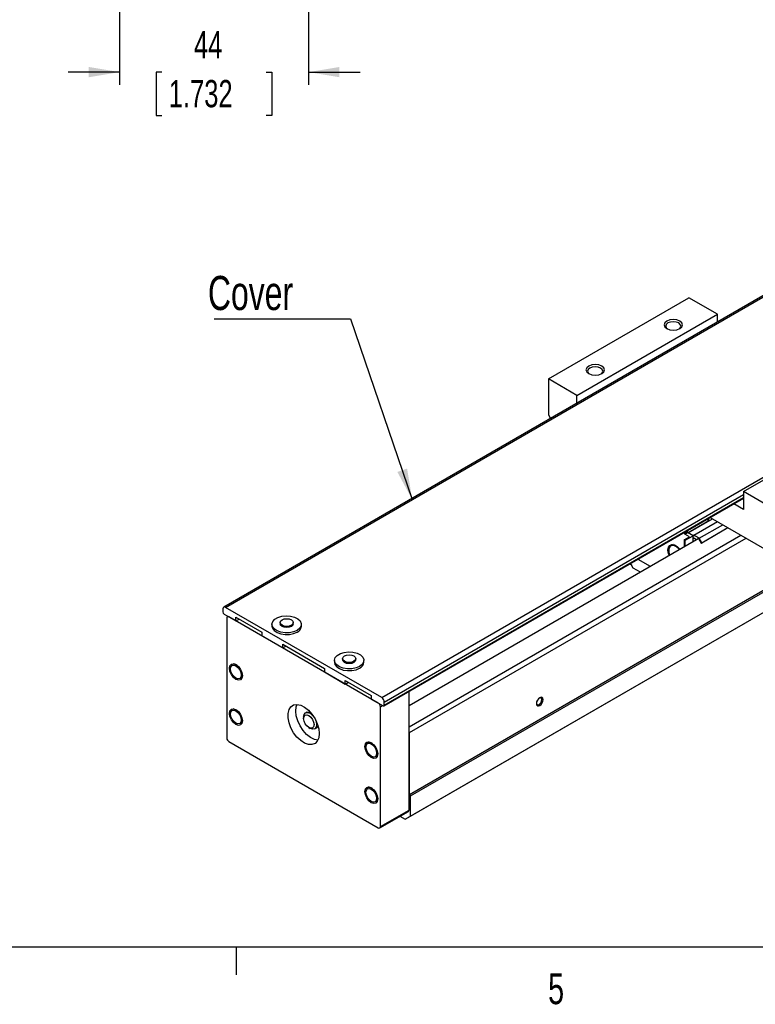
# Model space of a CAD drawing. Extents: x 11 to 421, y 5 to 275.
# Tile 2 of 7: x 149 to 206, y 6 to 82. Entities that reach past the tile are written whole.
import ezdxf
from ezdxf.enums import TextEntityAlignment as Align

# ---------------------------------------------------------------- set-up
doc = ezdxf.new("R2010")
doc.units = 0
doc.layers.get('0').update_dxf_attribs({"linetype": 'CONTINUOUS'})
doc.dimstyles.new('SLDDIMSTYLE1', dxfattribs={"dimtxt": 2.116667, "dimasz": 2.4, "dimexe": 0, "dimexo": 0.0625, "dimgap": 0.529167, "dimtad": 0, "dimlfac": 3, "dimrnd": 1e-09, "dimzin": 12, "dimsah": 1, "dimcen": 0.09, "dimazin": 3, "dimtfac": 1, "dimtmove": 0, "dimatfit": 3})

# ---------------------------------------------------------------- blocks, each defined once
blk = doc.blocks.new('_D_51')
at = {"color": 7, "linetype": 'CONTINUOUS'}
for p, q in [((171.532, 106.5), (171.532, 76.853)), ((156.866, 105.667), (156.866, 76.853)), ((156.866, 77.853), (152.866, 77.853)), ((160.144, 77.853), (159.715, 77.853)), ((159.715, 77.853), (159.715, 74.49)), ((168.253, 77.853), (168.683, 77.853)), ((168.683, 77.853), (168.683, 74.49)), ((171.532, 77.853), (175.532, 77.853)), ((159.715, 74.49), (160.144, 74.49)), ((168.683, 74.49), (168.253, 74.49))]:
    blk.add_line(p, q, dxfattribs=at)
for points in [[(156.866, 77.853), (154.466, 78.253), (154.466, 77.453)], [(171.532, 77.853), (173.932, 77.453), (173.932, 78.253)]]:
    blk.add_solid(points, dxfattribs=at)
at = {"color": 7, "linetype": 'CONTINUOUS', "width": 0.7}
for s, p in [('44', (162.635, 78.282, 104.758)), ('1.732', (160.681, 74.49, 104.758))]:
    blk.add_text(s, height=2.1167, dxfattribs=at).set_placement(p, align=Align.BOTTOM_LEFT)
blk = doc.blocks.new('SW_NOTE_5')
at = {"color": 0, "linetype": 'CONTINUOUS'}
for p, q in [((-15.377, 14.018), (-4.779, 14.018)), ((-4.779, 14.018), (0, 0))]:
    blk.add_line(p, q, dxfattribs=at)
blk.add_solid([(0, 0), (-0.396, 2.401), (-1.153, 2.143)], dxfattribs=at)
at = {"color": 0, "linetype": 'CONTINUOUS', "width": 0.7}
blk.add_text('Cover', height=2.6458, dxfattribs=at).set_placement((-15.852, 13.911), align=Align.BOTTOM_LEFT)

msp = doc.modelspace()

# ---------------------------------------------------------------- linework, layer by layer
at = {"color": 7, "linetype": 'CONTINUOUS'}
for p, q in [((210.6027, 62.6948), (164.9439, 36.3364)), ((165.0867, 36.3223), (210.7456, 62.6806)), ((190.1385, 54.0501), (201.0481, 60.3481)), ((203.2705, 59.0651), (201.0481, 60.3481)), ((192.3608, 52.7671), (203.2705, 59.0651)), ((203.2705, 58.4619), (203.2705, 59.0651)), ((177.2085, 29.3245), (222.8674, 55.6828)), ((190.1385, 54.0501), (190.1385, 51.2505)), ((192.3608, 52.7671), (190.1385, 54.0501)), ((192.3608, 52.1639), (192.3608, 52.7671)), ((190.1385, 51.2505), (190.2985, 50.9734)), ((205.2908, 45.3028), (216.2004, 51.6008)), ((179.3703, 21.8005), (219.7764, 45.1264)), ((205.2908, 45.3028), (205.2908, 43.903)), ((207.5131, 44.0199), (205.2908, 45.3028)), ((177.381, 28.6759), (205.2908, 44.7879)), ((179.4309, 21.6955), (219.837, 45.0214)), ((205.2908, 43.903), (204.5244, 44.3455)), ((179.0268, 19.8757), (219.4329, 43.2017)), ((179.4309, 20.1091), (219.837, 43.435)), ((200.9875, 42.0996), (202.8826, 43.1936)), ((200.9875, 42.1182), (202.6038, 43.0513)), ((201.432, 41.913), (203.2665, 42.972)), ((202.4432, 43.144), (202.6038, 43.0513)), ((202.6038, 43.0513), (202.6038, 43.2367)), ((202.7058, 43.2956), (206.907, 40.8703)), ((200.7431, 42.0471), (200.6431, 42.1048)), ((200.7431, 42.0471), (200.9451, 42.1637)), ((200.7431, 42.0004), (200.9451, 42.117)), ((200.7431, 42.0004), (200.7431, 42.0471)), ((200.9451, 42.1637), (200.8451, 42.2214)), ((200.9451, 42.1427), (200.9451, 42.1637)), ((200.9451, 42.117), (200.9451, 42.1427)), ((200.9875, 42.1182), (200.9451, 42.1427)), ((201.3694, 41.8721), (200.9451, 42.117)), ((200.9875, 42.0996), (200.9875, 42.1182)), ((201.432, 41.843), (200.9875, 42.0996)), ((201.8401, 41.6774), (203.6746, 42.7364)), ((201.9972, 41.3062), (204.0746, 42.5054)), ((202.0401, 41.331), (204.0746, 42.5055)), ((179.3299, 27.0496), (205.0888, 41.92)), ((179.3299, 28.7128), (201.632, 41.5875)), ((179.3703, 26.6064), (205.4929, 41.6867)), ((200.6825, 41.5689), (201.0865, 41.8021)), ((200.6825, 41.5689), (200.6825, 41.0394)), ((200.7633, 41.5222), (200.6825, 41.5689)), ((201.0865, 41.8021), (200.7431, 42.0004)), ((200.7633, 41.5222), (201.3694, 41.8721)), ((200.7633, 41.086), (200.7633, 41.5222)), ((201.3694, 41.4359), (201.3694, 41.8721)), ((201.3714, 41.738), (201.634, 41.5864)), ((201.3714, 41.4371), (201.3714, 41.738)), ((201.432, 41.913), (201.432, 41.843)), ((201.8401, 41.6774), (201.432, 41.913)), ((201.634, 41.5864), (201.7552, 41.6564)), ((201.634, 41.5864), (201.7553, 41.6563)), ((201.7552, 41.6564), (201.815, 41.6219)), ((201.815, 41.6219), (201.9972, 41.3062)), ((202.0401, 41.331), (201.8401, 41.6774)), ((201.9972, 41.3062), (202.0401, 41.331)), ((199.8336, 41.1927), (199.6452, 41.0839)), ((197.0867, 40.0518), (198.0293, 39.5077)), ((196.4934, 39.7092), (196.6035, 39.6332)), ((196.6035, 39.6332), (196.6035, 39.5632)), ((196.6035, 39.5632), (196.7045, 39.3882)), ((196.7045, 39.3882), (197.2634, 39.0656)), ((164.8847, 36.2056), (164.8847, 35.9723)), ((177.2085, 29.3245), (165.0867, 36.3223)), ((164.9857, 35.7974), (165.8948, 35.2725)), ((165.1877, 35.4871), (165.1877, 26.1925)), ((165.286, 35.624), (165.2368, 35.5957)), ((176.9398, 28.8964), (165.3554, 35.5839)), ((165.8948, 35.5525), (167.9151, 34.3862)), ((165.8948, 35.2725), (165.8948, 35.5525)), ((165.8948, 35.2725), (166.1373, 35.4125)), ((169.3201, 35.1444), (169.3201, 35.0511)), ((170.3487, 35.0511), (170.3487, 35.1444)), ((167.9151, 34.3862), (167.9151, 34.1062)), ((168.6916, 35.0044), (168.6916, 34.8644)), ((170.9773, 34.8644), (170.9773, 35.0044)), ((167.9151, 34.1062), (169.5314, 33.1732)), ((169.5314, 33.4532), (172.7639, 31.5871)), ((169.5314, 33.1732), (169.5314, 33.4532)), ((169.5314, 33.1732), (169.7738, 33.3132)), ((173.5403, 32.2053), (173.5403, 32.0653)), ((174.1689, 32.3453), (174.1689, 32.252)), ((175.1974, 32.252), (175.1974, 32.3453)), ((175.826, 32.0653), (175.826, 32.2053)), ((165.7207, 31.9483), (165.6138, 31.8866)), ((172.7639, 31.5871), (172.7639, 31.3071)), ((166.2566, 30.7731), (166.3635, 30.8348)), ((172.7639, 31.3071), (174.3801, 30.3741)), ((174.3801, 30.654), (176.4004, 29.4877)), ((174.3801, 30.3741), (174.3801, 30.654)), ((174.3801, 30.3741), (174.6226, 30.5141)), ((179.3299, 26.6764), (179.3299, 29.801)), ((176.4004, 29.4877), (176.4004, 29.2078)), ((176.4004, 29.2078), (177.3095, 28.683)), ((165.7207, 28.4488), (165.6138, 28.3871)), ((177.1075, 19.3114), (177.1075, 28.606)), ((177.4106, 28.7413), (177.4106, 28.9746)), ((171.1476, 27.8074), (171.1476, 27.6908)), ((171.3966, 28.1928), (171.2956, 28.1345)), ((166.2566, 27.2736), (166.3635, 27.3353)), ((171.5516, 26.991), (171.6526, 26.9326)), ((172.0098, 26.8972), (172.1108, 26.9556)), ((179.3299, 20.5943), (179.3299, 26.6764)), ((179.3703, 26.6064), (179.3299, 26.6764)), ((179.3703, 21.8005), (179.3703, 26.6064)), ((165.3554, 25.9021), (176.9398, 19.2145)), ((176.2263, 25.8835), (176.1194, 25.8218)), ((176.7622, 24.7083), (176.8691, 24.77)), ((176.2263, 22.3841), (176.1194, 22.3223)), ((179.4309, 21.6955), (179.3703, 21.8005)), ((179.4309, 20.1091), (179.4309, 21.6955)), ((176.7622, 21.2089), (176.8691, 21.2706)), ((177.0584, 19.2028), (179.2807, 20.4857)), ((177.1075, 19.3114), (179.3299, 20.5943)), ((178.6254, 20.1074), (179.0268, 19.8757)), ((179.0268, 19.8757), (179.4309, 20.1091)), ((415.9568, 9.9587), (15.9068, 9.9587)), ((165.9192, 9.9587), (165.9192, 7.8048))]:
    msp.add_line(p, q, dxfattribs=at)
at = {"color": 8, "linetype": 'CONTINUOUS'}
for p, q in [((177.4106, 28.9746), (205.2908, 45.0695)), ((177.4106, 28.7413), (205.2908, 44.8362)), ((177.1075, 28.606), (177.2752, 28.7028))]:
    msp.add_line(p, q, dxfattribs=at)
at = {"color": 7, "linetype": 'CONTINUOUS', "flags": 128}
for points in [[(199.3309, 58.5403), (199.176, 58.4065), (199.1217, 58.2487), (199.176, 58.0909), (199.3309, 57.9572), (199.5626, 57.8678), (199.8359, 57.8364), (200.1093, 57.8678), (200.341, 57.9572), (200.4959, 58.0909), (200.5502, 58.2487), (200.4959, 58.4065), (200.341, 58.5403), (200.1093, 58.6297), (199.8359, 58.6611), (199.5626, 58.6297), (199.3309, 58.5403)], [(199.4184, 58.3888), (199.2903, 58.2782), (199.2454, 58.1477), (199.2903, 58.0172), (199.3787, 57.9319)], [(200.2932, 57.9319), (200.3816, 58.0172), (200.4265, 58.1477), (200.3816, 58.2782), (200.2535, 58.3888), (200.0619, 58.4627), (199.8359, 58.4886), (199.6099, 58.4627), (199.4184, 58.3888)], [(193.27, 55.0414), (193.1151, 54.9076), (193.0607, 54.7498), (193.1151, 54.592), (193.27, 54.4583), (193.5017, 54.3689), (193.775, 54.3375), (194.0484, 54.3689), (194.2801, 54.4583), (194.4349, 54.592), (194.4893, 54.7498), (194.4349, 54.9076), (194.2801, 55.0414), (194.0484, 55.1308), (193.775, 55.1622), (193.5017, 55.1308), (193.27, 55.0414)], [(193.3574, 54.8899), (193.2294, 54.7793), (193.1845, 54.6488), (193.2294, 54.5183), (193.3178, 54.433)], [(194.2323, 54.433), (194.3206, 54.5183), (194.3656, 54.6488), (194.3206, 54.7793), (194.1926, 54.8899), (194.001, 54.9638), (193.775, 54.9897), (193.549, 54.9638), (193.3574, 54.8899)], [(199.5032, 40.3586), (199.4589, 40.4943), (199.4218, 40.7592), (199.4589, 40.9811), (199.5659, 41.1333), (199.7299, 41.1975), (199.931, 41.1659), (200.145, 41.0424), (200.3442, 40.8441)], [(200.2996, 40.8184), (200.2856, 40.8348), (200.0892, 41.0127), (199.8859, 41.1083), (199.7032, 41.1087), (199.5656, 41.0139), (199.4919, 40.8366), (199.4919, 40.6008), (199.5478, 40.3843)], [(199.7597, 41.15), (199.762, 41.156), (199.781, 41.1985)], [(170.6425, 34.5379), (170.3684, 34.4211), (170.0469, 34.3562), (169.7065, 34.3488), (169.3774, 34.3997), (169.0889, 34.5043), (168.8667, 34.6534), (168.7305, 34.8336), (168.6924, 35.0291), (168.7557, 35.2223), (168.9149, 35.3962), (169.1558, 35.5352), (169.457, 35.6271), (169.7917, 35.6637), (170.1302, 35.6417), (170.4425, 35.563), (170.7007, 35.4348), (170.8819, 35.2682), (170.9701, 35.0783), (170.9574, 34.8818), (170.8448, 34.6961), (170.6425, 34.5379)], [(170.1981, 34.9345), (170.0312, 34.8701), (169.8344, 34.8475), (169.6376, 34.8701), (169.4708, 34.9345), (169.3593, 35.0308), (169.3201, 35.1444), (169.3593, 35.258), (169.4708, 35.3543), (169.6376, 35.4187), (169.8344, 35.4413), (170.0312, 35.4187), (170.1981, 35.3543), (170.3096, 35.258), (170.3487, 35.1444), (170.3096, 35.0308), (170.1981, 34.9345)], [(168.6916, 34.8644), (168.7305, 34.6937), (168.8667, 34.5134), (169.0889, 34.3644), (169.3774, 34.2597), (169.7065, 34.2088), (170.0469, 34.2162), (170.3684, 34.2811), (170.6425, 34.3979)], [(170.1981, 34.8411), (170.0312, 34.7768), (169.8344, 34.7542), (169.6376, 34.7768), (169.4708, 34.8411), (169.3593, 34.9375), (169.3201, 35.0511)], [(170.3487, 35.0511), (170.3096, 34.9375), (170.1981, 34.8411)], [(175.4913, 31.7388), (175.2172, 31.622), (174.8956, 31.557), (174.5552, 31.5497), (174.2261, 31.6006), (173.9377, 31.7052), (173.7155, 31.8543), (173.5792, 32.0345), (173.5411, 32.23), (173.6044, 32.4232), (173.7636, 32.5971), (174.0045, 32.7361), (174.3057, 32.828), (174.6404, 32.8646), (174.9789, 32.8426), (175.2912, 32.7639), (175.5494, 32.6356), (175.7306, 32.4691), (175.8188, 32.2792), (175.8061, 32.0826), (175.6936, 31.897), (175.4913, 31.7388)], [(175.0468, 32.1353), (174.88, 32.071), (174.6831, 32.0484), (174.4863, 32.071), (174.3195, 32.1353), (174.208, 32.2317), (174.1689, 32.3453), (174.208, 32.4589), (174.3195, 32.5552), (174.4863, 32.6196), (174.6831, 32.6422), (174.88, 32.6196), (175.0468, 32.5552), (175.1583, 32.4589), (175.1974, 32.3453), (175.1583, 32.2317), (175.0468, 32.1353)], [(175.0468, 32.042), (174.88, 31.9777), (174.6831, 31.9551), (174.4863, 31.9777), (174.3195, 32.042), (174.208, 32.1383), (174.1689, 32.252)], [(175.1974, 32.252), (175.1583, 32.1383), (175.0468, 32.042)], [(165.3948, 31.5951), (165.4329, 31.7941), (165.5413, 31.9189), (165.7035, 31.9504), (165.8948, 31.8839), (166.0862, 31.7295), (166.2484, 31.5107), (166.3568, 31.2608), (166.3948, 31.0178), (166.3568, 30.8188), (166.2484, 30.6941), (166.0862, 30.6626), (165.8948, 30.7291), (165.7035, 30.8835), (165.5413, 31.1023), (165.4329, 31.3522), (165.3948, 31.5951)], [(165.4807, 31.5922), (165.5153, 31.7731), (165.6138, 31.8865), (165.6138, 31.8866)], [(165.4807, 31.5456), (165.5122, 31.7104), (165.602, 31.8137), (165.7363, 31.8398), (165.8948, 31.7847), (166.0533, 31.6568), (166.1877, 31.4756), (166.2775, 31.2686), (166.309, 31.0674), (166.2775, 30.9026), (166.1877, 30.7992), (166.0533, 30.7731), (165.8948, 30.8282), (165.7363, 30.9561), (165.602, 31.1374), (165.5122, 31.3444), (165.4807, 31.5456)], [(173.5403, 32.0653), (173.5792, 31.8946), (173.7155, 31.7143), (173.9377, 31.5652), (174.2261, 31.4606), (174.5552, 31.4097), (174.8956, 31.4171), (175.2172, 31.482), (175.4913, 31.5988)], [(189.7344, 29.16), (189.7144, 29.2645), (189.6575, 29.3301), (189.5723, 29.3466), (189.4718, 29.3117), (189.3713, 29.2306), (189.2861, 29.1156), (189.2291, 28.9844), (189.2091, 28.8568), (189.2291, 28.7523), (189.2861, 28.6867), (189.3713, 28.6702), (189.4718, 28.7051), (189.5723, 28.7862), (189.6575, 28.9012), (189.7144, 29.0324), (189.7344, 29.16)], [(189.2104, 28.8874), (189.2254, 28.8286), (189.2717, 28.7754), (189.3409, 28.7619), (189.4226, 28.7903), (189.5043, 28.8562), (189.5735, 28.9496), (189.6198, 29.0563), (189.636, 29.16)], [(189.636, 29.16), (189.6198, 29.245), (189.5735, 29.2982), (189.5043, 29.3117), (189.4459, 29.2953)], [(165.3948, 28.0957), (165.4329, 28.2947), (165.5413, 28.4194), (165.7035, 28.4509), (165.8948, 28.3844), (166.0862, 28.23), (166.2484, 28.0112), (166.3568, 27.7613), (166.3948, 27.5184), (166.3568, 27.3194), (166.2484, 27.1946), (166.0862, 27.1631), (165.8948, 27.2296), (165.7035, 27.384), (165.5413, 27.6028), (165.4329, 27.8527), (165.3948, 28.0957)], [(165.4807, 28.0928), (165.5153, 28.2737), (165.6138, 28.3871), (165.6138, 28.3871)], [(165.4807, 28.0461), (165.5122, 28.2109), (165.602, 28.3143), (165.7363, 28.3404), (165.8948, 28.2853), (166.0533, 28.1574), (166.1877, 27.9761), (166.2775, 27.7692), (166.309, 27.5679), (166.2775, 27.4031), (166.1877, 27.2998), (166.0533, 27.2737), (165.8948, 27.3288), (165.7363, 27.4567), (165.602, 27.6379), (165.5122, 27.8449), (165.4807, 28.0461)], [(172.3598, 26.5245), (172.3217, 26.1984), (172.2099, 25.9367), (172.0313, 25.7559), (171.7971, 25.6674), (171.5222, 25.6768), (171.2237, 25.7833), (170.9205, 25.9804), (170.6315, 26.2557), (170.3749, 26.5918), (170.1669, 26.9676), (170.0206, 27.3596), (169.945, 27.7431), (169.945, 28.094), (170.0206, 28.3902), (170.1669, 28.6132), (170.3749, 28.7489), (170.6315, 28.7888), (170.9205, 28.7304), (171.2237, 28.5774), (171.5222, 28.3393), (171.7971, 28.0312), (172.0313, 27.6724), (172.2099, 27.2854), (172.3217, 26.8946), (172.3598, 26.5245)], [(170.5415, 28.2739), (170.5796, 28.6001), (170.6489, 28.788)], [(172.2524, 26.0104), (171.9808, 26.068), (171.6776, 26.2211), (171.3791, 26.4591), (171.1042, 26.7672), (170.8701, 27.1261), (170.6915, 27.513), (170.5796, 27.9038), (170.5415, 28.2739)], [(171.1476, 27.8074), (171.1861, 28.0084), (171.2955, 28.1344), (171.4594, 28.1663), (171.6527, 28.0991), (171.846, 27.9431), (171.9235, 27.8518)], [(171.1476, 27.6908), (171.1784, 27.8516), (171.266, 27.9524), (171.397, 27.9779), (171.5517, 27.9241), (171.7063, 27.7993), (171.8374, 27.6225), (171.925, 27.4206), (171.9557, 27.2243), (171.925, 27.0635), (171.8374, 26.9627), (171.7063, 26.9372), (171.5517, 26.9909), (171.397, 27.1157), (171.266, 27.2925), (171.1784, 27.4945), (171.1476, 27.6908)], [(171.3966, 28.1928), (171.5604, 28.2246), (171.6543, 28.2034)], [(172.0791, 27.5824), (172.1193, 27.4697), (172.1578, 27.2243), (172.1193, 27.0233), (172.0098, 26.8973), (171.846, 26.8654), (171.6527, 26.9326), (171.6526, 26.9326)], [(172.2489, 27.1734), (172.2203, 27.0816), (172.1108, 26.9556), (172.1108, 26.9556)], [(175.9004, 25.5304), (175.9384, 25.7294), (176.0468, 25.8541), (176.2091, 25.8857), (176.4004, 25.8191), (176.5918, 25.6647), (176.754, 25.4459), (176.8624, 25.196), (176.9004, 24.9531), (176.8624, 24.7541), (176.754, 24.6293), (176.5918, 24.5978), (176.4004, 24.6643), (176.2091, 24.8187), (176.0468, 25.0376), (175.9384, 25.2875), (175.9004, 25.5304)], [(175.9862, 25.5275), (176.0208, 25.7084), (176.1194, 25.8218), (176.1194, 25.8218)], [(175.9862, 25.4808), (176.0178, 25.6457), (176.1076, 25.749), (176.2419, 25.7751), (176.4004, 25.72), (176.5589, 25.5921), (176.6933, 25.4109), (176.783, 25.2039), (176.8146, 25.0026), (176.783, 24.8378), (176.6933, 24.7345), (176.5589, 24.7084), (176.4004, 24.7635), (176.2419, 24.8914), (176.1076, 25.0726), (176.0178, 25.2796), (175.9862, 25.4808)], [(175.9004, 22.0309), (175.9384, 22.2299), (176.0468, 22.3547), (176.2091, 22.3862), (176.4004, 22.3197), (176.5918, 22.1653), (176.754, 21.9465), (176.8624, 21.6966), (176.9004, 21.4536), (176.8624, 21.2546), (176.754, 21.1299), (176.5918, 21.0984), (176.4004, 21.1649), (176.2091, 21.3193), (176.0468, 21.5381), (175.9384, 21.788), (175.9004, 22.0309)], [(175.9862, 22.028), (176.0208, 22.2089), (176.1194, 22.3223), (176.1194, 22.3223)], [(175.9862, 21.9814), (176.0178, 22.1462), (176.1076, 22.2495), (176.2419, 22.2756), (176.4004, 22.2205), (176.5589, 22.0926), (176.6933, 21.9114), (176.783, 21.7044), (176.8146, 21.5032), (176.783, 21.3384), (176.6933, 21.235), (176.5589, 21.2089), (176.4004, 21.264), (176.2419, 21.3919), (176.1076, 21.5732), (176.0178, 21.7801), (175.9862, 21.9814)]]:
    msp.add_lwpolyline(points, dxfattribs=at)
at = {"color": 7, "linetype": 'CONTINUOUS'}
for centre, radius, start, end in [((165.0078, 36.2256), 0.1248, 50.796715, 189.214037), ((165.104, 35.9823), 0.2195, 182.605478, 237.394522), ((165.2899, 35.5037), 0.1036, 50.796715, 189.214037), ((170.4191, 34.9115), 0.5601, 293.505504, 355.174356), ((175.2679, 32.1124), 0.5601, 293.505504, 355.174356), ((176.9719, 28.9546), 0.4391, 2.605478, 57.394522), ((176.7435, 28.5894), 0.3644, 2.605478, 57.394522), ((177.349, 28.7313), 0.0624, 230.796715, 9.214037), ((165.5518, 26.2091), 0.3644, 182.605478, 237.394522), ((179.2137, 20.5815), 0.1169, 305.013333, 6.298848), ((177.0053, 19.2948), 0.1036, 230.796715, 9.214037)]:
    msp.add_arc(centre, radius, start, end, dxfattribs=at)
at = {"color": 8, "linetype": 'CONTINUOUS'}
for centre, radius, start, end in [((165.7439, 31.5345), 0.3753, 51.127407, 110.28112), ((166.048, 31.05), 0.3467, 306.995267, 11.585474), ((165.7439, 28.0351), 0.3753, 51.127885, 110.281198), ((166.048, 27.5505), 0.3467, 306.995207, 11.584937), ((176.2495, 25.4698), 0.3753, 51.127512, 110.281137), ((176.5536, 24.9852), 0.3467, 306.995254, 11.585352), ((176.2495, 21.9703), 0.3753, 51.12754, 110.281142), ((176.5536, 21.4858), 0.3467, 306.99525, 11.58532)]:
    msp.add_arc(centre, radius, start, end, dxfattribs=at)

# ---------------------------------------------------------------- block references
at = {"color": 7, "linetype": 'CONTINUOUS'}
msp.add_blockref('SW_NOTE_5', (179.5748, 44.6861), dxfattribs=at)

# ---------------------------------------------------------------- texts
at = {"color": 7, "linetype": 'CONTINUOUS', "width": 0.7}
msp.add_text('5', height=2.3813, dxfattribs=at).set_placement((190.1219, 4.8193), align=Align.BOTTOM_LEFT)

# ---------------------------------------------------------------- dimensions: what is measured, and where the dimension line sits
at = {"color": 7, "linetype": 'CONTINUOUS'}
dim = msp.add_linear_dim(base=(156.8656, 77.853), p1=(171.5322, 107.5002), p2=(156.8656, 106.6669), dimstyle='SLDDIMSTYLE1', dxfattribs=at)
dim.commit()
dim.dimension.update_dxf_attribs({"geometry": '_D_51', "text_midpoint": (164.1989, 77.853), "dimtype": 160})

doc.saveas('drawing.dxf')
